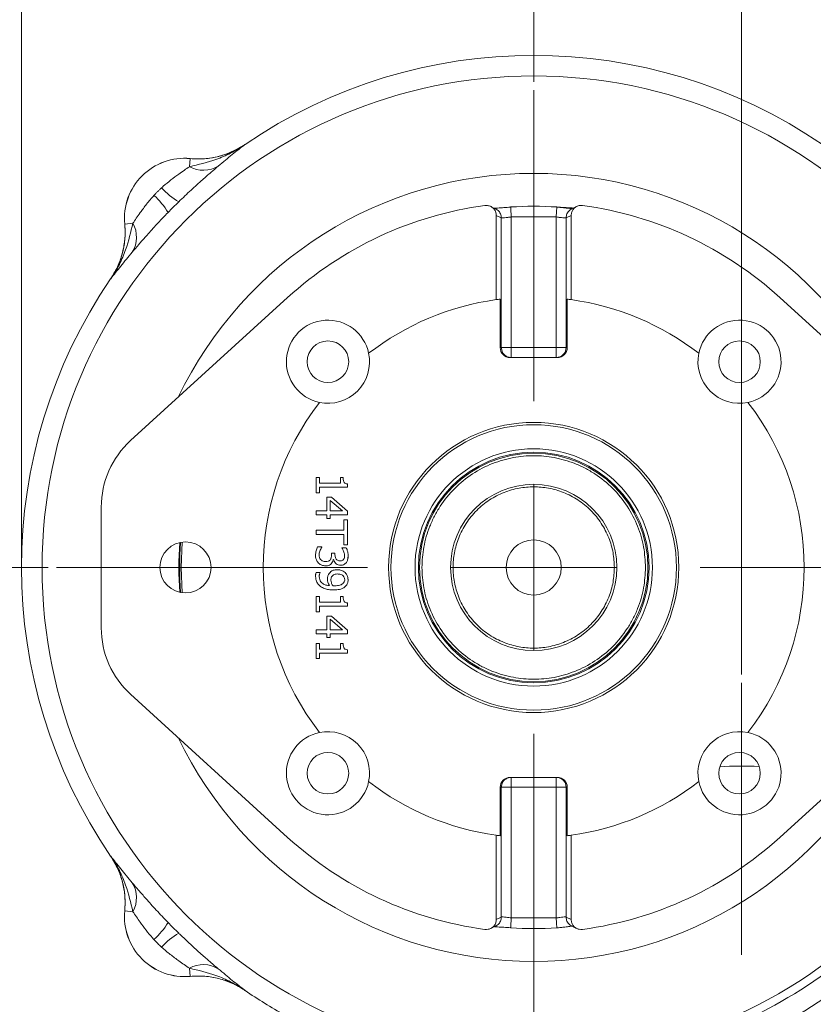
# Model space of a CAD drawing. Header units: inches. Extents: x 0.3 to 33.9, y 0.2 to 21.6.
# Tile 4 of 25: x 4 to 8.8, y 7.8 to 13.7. Entities that reach past the tile are written whole.
import ezdxf

# ---------------------------------------------------------------- set-up
doc = ezdxf.new("R2010")
doc.units = ezdxf.units.IN
doc.header["$MEASUREMENT"] = 0
doc.header["$PDSIZE"] = -1
doc.layers.add('SLD-0', color=7, linetype='Continuous', lineweight=15)
doc.styles.add('SLDTEXTSTYLE0', font='TXT', dxfattribs={"width": 0.75})
doc.dimstyles.new('SLDDIMSTYLE0', dxfattribs={"dimtxt": 0.25, "dimasz": 0.13, "dimexe": 0, "dimexo": 0.0625, "dimgap": 0.0625, "dimtad": 0, "dimtih": 1, "dimtoh": 1, "dimrnd": 1e-09, "dimzin": 12, "dimdsep": 46, "dimtxsty": 'SLDTEXTSTYLE0', "dimsah": 1, "dimcen": 0.09, "dimadec": 0, "dimazin": 3, "dimtfac": 1, "dimtofl": 0, "dimtmove": 0, "dimatfit": 3, "dimfxl": 1, "dimfrac": 2, "dimtolj": 1, "dimtzin": 12, "dimarcsym": 0})
doc.dimstyles.new('SLDDIMSTYLE1', dxfattribs={"dimtxt": 0.25, "dimasz": 0.13, "dimexe": 0, "dimexo": 0.0625, "dimgap": 0.0625, "dimtad": 0, "dimtih": 1, "dimtoh": 1, "dimrnd": 1e-09, "dimzin": 12, "dimdsep": 46, "dimtxsty": 'SLDTEXTSTYLE0', "dimsah": 1, "dimcen": 0.09, "dimadec": 0, "dimazin": 3, "dimtfac": 1, "dimtmove": 0, "dimatfit": 0, "dimfxl": 1, "dimfrac": 2, "dimtolj": 1, "dimtzin": 12, "dimarcsym": 0})

# ---------------------------------------------------------------- blocks, each defined once
blk = doc.blocks.new('_D')
at = {"layer": 'SLD-0'}
for p, q in [((4.017, 10.5016), (4.017, 15.7697)), ((7.097, 13.3717), (7.097, 15.7697)), ((4.017, 15.6447), (4.9383, 15.6447)), ((5.0779, 15.6815), (5.0271, 15.6815)), ((5.0271, 15.6815), (5.0271, 15.2846)), ((6.0361, 15.6815), (6.0869, 15.6815)), ((6.0869, 15.6815), (6.0869, 15.2846)), ((7.097, 15.6447), (6.1757, 15.6447)), ((5.0271, 15.2846), (5.0779, 15.2846)), ((6.0869, 15.2846), (6.0361, 15.2846))]:
    blk.add_line(p, q, dxfattribs=at)
for points in [[(4.017, 15.6447), (4.147, 15.6247), (4.147, 15.6647)], [(7.097, 15.6447), (6.967, 15.6647), (6.967, 15.6247)]]:
    blk.add_solid(points, dxfattribs=at)
at = {"layer": 'SLD-0', "char_height": 0.25, "attachment_point": 1, "style": 'SLDTEXTSTYLE0'}
for s, insert in [('3.08', (5.1322, 16.0545, 0.0039)), ('78.23', (5.1414, 15.6069, 0.0039))]:
    blk.add_mtext(s, dxfattribs=dict(at, insert=insert))
blk = doc.blocks.new('_D_2')
at = {"layer": 'SLD-0'}
for p, q in [((8.347, 9.807), (8.347, 15.7038)), ((11.7038, 8.1972), (11.7038, 15.7038)), ((8.347, 15.5788), (9.4067, 15.5788)), ((9.5463, 15.6156), (9.4956, 15.6156)), ((9.4956, 15.6156), (9.4956, 15.2188)), ((10.5045, 15.6156), (10.5553, 15.6156)), ((10.5553, 15.6156), (10.5553, 15.2188)), ((11.7038, 15.5788), (10.6441, 15.5788)), ((9.4956, 15.2188), (9.5463, 15.2188)), ((10.5553, 15.2188), (10.5045, 15.2188))]:
    blk.add_line(p, q, dxfattribs=at)
for points in [[(8.347, 15.5788), (8.477, 15.5588), (8.477, 15.5988)], [(11.7038, 15.5788), (11.5738, 15.5988), (11.5738, 15.5588)]]:
    blk.add_solid(points, dxfattribs=at)
at = {"layer": 'SLD-0', "char_height": 0.25, "attachment_point": 1, "style": 'SLDTEXTSTYLE0'}
for s, insert in [('3.36', (9.6006, 15.9887, -2.3339)), ('85.26', (9.6098, 15.541, -2.3339))]:
    blk.add_mtext(s, dxfattribs=dict(at, insert=insert))
blk = doc.blocks.new('_D_3')
at = {"layer": 'SLD-0'}
for p, q in [((7.097, 13.3717), (7.097, 15.7038)), ((8.347, 9.807), (8.347, 15.7038)), ((7.097, 15.5788), (6.847, 15.5788)), ((7.2429, 15.6156), (7.1921, 15.6156)), ((7.1921, 15.6156), (7.1921, 15.2188)), ((8.2011, 15.6156), (8.2519, 15.6156)), ((8.2519, 15.6156), (8.2519, 15.2188)), ((8.347, 15.5788), (8.597, 15.5788)), ((7.1921, 15.2188), (7.2429, 15.2188)), ((8.2519, 15.2188), (8.2011, 15.2188))]:
    blk.add_line(p, q, dxfattribs=at)
for points in [[(7.097, 15.5788), (6.967, 15.5988), (6.967, 15.5588)], [(8.347, 15.5788), (8.477, 15.5588), (8.477, 15.5988)]]:
    blk.add_solid(points, dxfattribs=at)
at = {"layer": 'SLD-0', "char_height": 0.25, "attachment_point": 1, "style": 'SLDTEXTSTYLE0'}
for s, insert in [('1.25', (7.2972, 15.9887, -2.3339)), ('31.75', (7.3064, 15.541, -2.3339))]:
    blk.add_mtext(s, dxfattribs=dict(at, insert=insert))
blk = doc.blocks.new('_D_4')
at = {"layer": 'SLD-0'}
for p, q in [((4.1769, 10.4516), (1.9356, 10.4516)), ((2.0606, 10.4516), (2.0606, 9.1976)), ((1.5815, 8.8236), (1.5307, 8.8236)), ((1.5307, 8.8236), (1.5307, 8.4267)), ((2.5397, 8.8236), (2.5905, 8.8236)), ((2.5905, 8.8236), (2.5905, 8.4267)), ((1.5307, 8.4267), (1.5815, 8.4267)), ((2.5905, 8.4267), (2.5397, 8.4267)), ((2.0606, 7.122), (2.0606, 8.3759)), ((5.662, 7.122), (1.9356, 7.122))]:
    blk.add_line(p, q, dxfattribs=at)
for points in [[(2.0606, 10.4516), (2.0406, 10.3216), (2.0806, 10.3216)], [(2.0606, 7.122), (2.0806, 7.252), (2.0406, 7.252)]]:
    blk.add_solid(points, dxfattribs=at)
at = {"layer": 'SLD-0', "char_height": 0.25, "attachment_point": 1, "style": 'SLDTEXTSTYLE0'}
for s, insert in [('3.33', (1.6357, 9.1966, -2.3339)), ('84.57', (1.6449, 8.749, -2.3339))]:
    blk.add_mtext(s, dxfattribs=dict(at, insert=insert))
blk = doc.blocks.new('SW_CENTERMARKSYMBOL_0')
at = {"layer": 'SLD-0', "color": 0}
for p, q in [((0, 1), (0, 2.8701)), ((0, 0), (0, 0.5)), ((-1, 0), (-2.8701, 0)), ((0, 0), (-0.5, 0)), ((0, 0), (0, -0.5)), ((0, 0), (0.5, 0)), ((1, 0), (2.8701, 0)), ((0, -1), (0, -2.8701))]:
    blk.add_line(p, q, dxfattribs=at)
blk = doc.blocks.new('SW_CENTERMARKSYMBOL_1')
at = {"layer": 'SLD-0', "color": 0}
for p, q in [((0, 1), (0, 2.635)), ((0, 0), (0, 0.5)), ((-1, 0), (-2.635, 0)), ((0, 0), (-0.5, 0)), ((0, 0), (0, -0.5)), ((0, 0), (0.5, 0)), ((1, 0), (2.635, 0)), ((0, -1), (0, -2.635))]:
    blk.add_line(p, q, dxfattribs=at)

msp = doc.modelspace()

# ---------------------------------------------------------------- linework, layer by layer
at = {"color": 7, "linetype": 'Continuous', "lineweight": 15}
for p, q in [((5.3609, 12.9956), (5.3521, 12.99)), ((5.3609, 12.9956), (5.361, 12.9953)), ((5.0268, 12.862), (5.0315, 12.9107)), ((5.0315, 12.9107), (5.0315, 12.911)), ((6.9582, 12.6194), (6.9582, 12.6188)), ((6.872, 12.5687), (6.9022, 12.5544)), ((6.872, 12.0622), (6.872, 12.5687)), ((6.9022, 11.7739), (6.9022, 12.5544)), ((6.962, 12.5596), (6.962, 11.7739)), ((6.962, 12.5596), (7.232, 12.5596)), ((7.232, 12.5596), (7.232, 11.7739)), ((7.2918, 12.5544), (7.322, 12.5687)), ((7.2918, 12.5544), (7.2918, 11.7739)), ((7.322, 12.5687), (7.322, 12.0622)), ((4.6377, 12.5171), (4.638, 12.5171)), ((4.6866, 12.5218), (4.638, 12.5171)), ((4.5533, 12.1877), (4.553, 12.1878)), ((5.6173, 12.0749), (4.673, 11.2142)), ((6.8952, 12.0653), (6.8952, 11.7739)), ((7.2988, 11.7739), (7.2988, 12.0653)), ((9.521, 11.2142), (8.5768, 12.0749)), ((6.8952, 11.7739), (6.9022, 11.7739)), ((6.962, 11.7739), (7.232, 11.7739)), ((7.2918, 11.7739), (7.2988, 11.7739)), ((7.2386, 11.7139), (6.9554, 11.7139)), ((5.789, 10.9006), (5.789, 10.9924)), ((5.789, 10.9924), (5.8082, 10.9924)), ((5.8082, 10.9924), (5.8082, 10.9582)), ((5.8082, 10.9582), (5.9342, 10.9582)), ((5.9342, 10.9924), (5.9514, 10.9924)), ((5.9342, 10.9582), (5.9342, 10.9924)), ((5.8082, 10.9006), (5.789, 10.9006)), ((5.8082, 10.934), (5.8082, 10.9006)), ((5.9776, 10.934), (5.8082, 10.934)), ((5.9776, 10.9535), (5.9776, 10.934)), ((5.8536, 10.8747), (5.8801, 10.8747)), ((5.8536, 10.7917), (5.8536, 10.8747)), ((5.8739, 10.8549), (5.9473, 10.7917)), ((5.8739, 10.7917), (5.8739, 10.8549)), ((5.8801, 10.8747), (5.977, 10.7906)), ((4.4967, 10.8148), (4.4967, 10.0884)), ((5.789, 10.7917), (5.8536, 10.7917)), ((5.789, 10.7675), (5.789, 10.7917)), ((5.9473, 10.7917), (5.8739, 10.7917)), ((5.977, 10.7906), (5.977, 10.7675)), ((5.8536, 10.7675), (5.789, 10.7675)), ((5.8536, 10.7451), (5.8536, 10.7675)), ((5.8739, 10.7451), (5.8536, 10.7451)), ((5.8739, 10.7675), (5.8739, 10.7451)), ((5.977, 10.7675), (5.8739, 10.7675)), ((5.9548, 10.6758), (5.9548, 10.7389)), ((5.9548, 10.7389), (5.977, 10.7389)), ((5.977, 10.7389), (5.977, 10.5877)), ((5.789, 10.6758), (5.9548, 10.6758)), ((5.789, 10.6508), (5.789, 10.6758)), ((4.9834, 10.6038), (4.9779, 10.4516)), ((5.9548, 10.6508), (5.789, 10.6508)), ((5.9548, 10.5877), (5.9548, 10.6508)), ((5.7967, 10.5755), (5.8233, 10.5755)), ((5.8233, 10.5755), (5.8233, 10.5737)), ((5.9428, 10.5688), (5.9428, 10.5704)), ((5.9428, 10.5704), (5.9694, 10.5704)), ((5.977, 10.5877), (5.9548, 10.5877)), ((5.8806, 10.5371), (5.9015, 10.5371)), ((5.8806, 10.5265), (5.8806, 10.5371)), ((5.8936, 10.4997), (5.8917, 10.4997)), ((5.9015, 10.5371), (5.9015, 10.5288)), ((4.9779, 10.4516), (4.9834, 10.2994)), ((5.788, 10.4218), (5.8122, 10.4218)), ((5.8122, 10.4218), (5.8122, 10.4206)), ((5.789, 10.1854), (5.789, 10.2771)), ((5.789, 10.2771), (5.8082, 10.2771)), ((5.8082, 10.2771), (5.8082, 10.243)), ((5.9342, 10.2771), (5.9514, 10.2771)), ((5.9342, 10.243), (5.9342, 10.2771)), ((5.8082, 10.243), (5.9342, 10.243)), ((5.9776, 10.2187), (5.8082, 10.2187)), ((5.8082, 10.2187), (5.8082, 10.1854)), ((5.9776, 10.2382), (5.9776, 10.2187)), ((5.8082, 10.1854), (5.789, 10.1854)), ((5.8536, 10.1595), (5.8801, 10.1595)), ((5.8536, 10.0764), (5.8536, 10.1595)), ((5.8739, 10.0764), (5.8739, 10.1397)), ((5.8739, 10.1397), (5.9473, 10.0764)), ((5.8801, 10.1595), (5.977, 10.0754)), ((5.789, 10.0522), (5.789, 10.0764)), ((5.789, 10.0764), (5.8536, 10.0764)), ((5.9473, 10.0764), (5.8739, 10.0764)), ((5.977, 10.0754), (5.977, 10.0522)), ((5.8536, 10.0522), (5.789, 10.0522)), ((5.8536, 10.0298), (5.8536, 10.0522)), ((5.8739, 10.0298), (5.8536, 10.0298)), ((5.977, 10.0522), (5.8739, 10.0522)), ((5.8739, 10.0522), (5.8739, 10.0298)), ((5.789, 9.9949), (5.8082, 9.9949)), ((5.789, 9.9032), (5.789, 9.9949)), ((5.8082, 9.9949), (5.8082, 9.9608)), ((5.8082, 9.9608), (5.9342, 9.9608)), ((5.9342, 9.9949), (5.9514, 9.9949)), ((5.9342, 9.9608), (5.9342, 9.9949)), ((5.9776, 9.9561), (5.9776, 9.9366)), ((5.8082, 9.9032), (5.789, 9.9032)), ((5.8082, 9.9366), (5.8082, 9.9032)), ((5.9776, 9.9366), (5.8082, 9.9366)), ((5.6173, 8.8283), (4.673, 9.689)), ((8.5768, 8.8283), (9.521, 9.689)), ((6.9554, 9.1893), (7.2386, 9.1893)), ((6.8952, 9.1293), (6.8952, 8.8379)), ((6.9022, 9.1293), (6.8952, 9.1293)), ((6.9022, 8.3488), (6.9022, 9.1293)), ((7.232, 9.1293), (6.962, 9.1293)), ((6.962, 8.3435), (6.962, 9.1293)), ((7.232, 8.3435), (7.232, 9.1293)), ((7.2918, 8.3488), (7.2918, 9.1293)), ((7.2988, 9.1293), (7.2918, 9.1293)), ((7.2988, 8.8379), (7.2988, 9.1293)), ((6.872, 8.3345), (6.872, 8.841)), ((7.322, 8.841), (7.322, 8.3345)), ((4.553, 8.7154), (4.5533, 8.7155)), ((4.553, 8.7154), (4.5587, 8.7067)), ((4.638, 8.3861), (4.6377, 8.3861)), ((4.6866, 8.3814), (4.638, 8.3861)), ((6.9022, 8.3488), (6.872, 8.3345)), ((7.232, 8.3435), (6.962, 8.3435)), ((7.322, 8.3345), (7.2918, 8.3488)), ((6.9582, 8.2838), (6.9582, 8.2843)), ((7.2359, 8.2838), (7.2358, 8.2843)), ((5.0268, 8.0412), (5.0315, 7.9925)), ((5.0315, 7.9922), (5.0315, 7.9925)), ((5.3609, 7.9076), (5.3482, 7.9154)), ((5.361, 7.9079), (5.3609, 7.9076))]:
    msp.add_line(p, q, dxfattribs=at)
at = {"color": 8, "linetype": 'Continuous', "lineweight": 15}
for p, q in [((6.9067, 11.7516), (6.9022, 11.7739)), ((7.2918, 11.7739), (7.2874, 11.7516)), ((5.9805, 10.5263), (5.9791, 10.5027)), ((5.98, 10.3847), (5.9806, 10.3756)), ((6.9022, 9.1293), (6.9067, 9.1516)), ((7.2918, 9.1293), (7.2874, 9.1516))]:
    msp.add_line(p, q, dxfattribs=at)
at = {"color": 7, "linetype": 'Continuous', "lineweight": 15}
for centre, radius in [((7.097, 10.4516), 2.9561), ((5.8596, 11.689), 0.125), ((8.3345, 11.689), 0.125), ((7.097, 10.4516), 0.8727), ((7.097, 10.4516), 0.8583), ((7.097, 10.4516), 0.7138), ((7.097, 10.4516), 0.6938), ((7.097, 10.4516), 0.687), ((7.097, 10.4516), 0.5), ((5.003, 10.4516), 0.1535), ((7.097, 10.4516), 0.166), ((5.8596, 9.2142), 0.125), ((8.3345, 9.2142), 0.125)]:
    msp.add_circle(centre, radius, dxfattribs=at)
for centre, radius, start, end in [((7.097, 10.4516), 3.08, 55.68866, 124.31134), ((4.997, 12.5516), 0.361, 84.52223, 185.47777), ((4.997, 12.5516), 0.3607, 84.51489, 185.48511), ((5.1106, 13.0124), 0.1722, 240.90304, 301.45399), ((5.181, 13.0222), 0.4311, 221.74768, 239.50064), ((4.5264, 12.3677), 0.4311, 30.49936, 48.25232), ((7.097, 10.4516), 2.1966, 97.67887, 132.35106), ((7.097, 10.4516), 2.1724, 86.33596, 93.66498), ((7.097, 10.4516), 2.1966, 47.64894, 82.32113), ((4.5362, 12.4381), 0.1722, 328.54601, 29.09696), ((7.097, 10.4516), 3.08, 145.68866, 214.31134), ((7.097, 10.4516), 1.6263, 97.95251, 127.61727), ((7.097, 10.4516), 1.6263, 97.12855, 97.95251), ((7.097, 10.4516), 1.6263, 82.04749, 82.87145), ((7.097, 10.4516), 1.6263, 52.38273, 82.04749), ((5.8596, 11.689), 0.25, 11.70658, 258.29342), ((8.3345, 11.689), 0.25, 281.70658, 168.29342), ((5.8596, 11.689), 0.25, 258.29342, 11.70658), ((8.3345, 11.689), 0.25, 168.29342, 281.70658), ((7.097, 10.4516), 1.6263, 142.38273, 217.61727), ((7.097, 10.4516), 1.6263, 322.38273, 37.61727), ((5.037, 10.8148), 0.5404, 132.35106, 180), ((5.037, 10.0884), 0.5404, 180, 227.64894), ((5.8596, 9.2142), 0.25, 101.70658, 348.29342), ((5.8596, 9.2142), 0.25, 348.29342, 101.70658), ((8.3345, 9.2142), 0.25, 78.29342, 191.70658), ((8.3345, 9.2142), 0.25, 191.70658, 78.29342), ((8.347, 7.122), 2.135, 87.15977, 93.52833), ((7.097, 10.4516), 1.6263, 232.38273, 262.04749), ((7.097, 10.4516), 1.6263, 277.95251, 307.61727), ((7.097, 10.4516), 2.1966, 227.64894, 262.32113), ((7.097, 10.4516), 1.6263, 262.04749, 262.87145), ((7.097, 10.4516), 1.6263, 277.12855, 277.95251), ((7.097, 10.4516), 2.1966, 277.67887, 312.35106), ((4.5362, 8.4651), 0.1722, 330.90304, 31.45399), ((4.997, 8.3516), 0.361, 174.52223, 275.47777), ((4.997, 8.3516), 0.3607, 174.51489, 275.48511), ((4.5264, 8.5355), 0.4311, 311.74768, 329.50064), ((5.181, 7.881), 0.4311, 120.49936, 138.25232), ((7.097, 10.4516), 2.1724, 266.33568, 273.66464), ((5.1106, 7.8908), 0.1722, 58.54601, 119.09696), ((7.097, 10.4516), 3.0051, 280.42964, 308.47505), ((7.097, 10.4516), 3.125, 280.42964, 308.47505), ((7.097, 10.4516), 3.08, 235.68866, 240.92686)]:
    msp.add_arc(centre, radius, start, end, dxfattribs=at)
at = {"color": 8, "linetype": 'Continuous', "lineweight": 15}
for radius, start, end in [(2.3701, 25.58631, 154.41369), (2.1338, 175.98106, 184.01894), (2.129, 175.94382, 184.05618), (2.3701, 205.58631, 334.41369)]:
    msp.add_arc((7.097, 10.4516), radius, start, end, dxfattribs=at)
at = {"color": 7, "linetype": 'Continuous', "lineweight": 15}
for centre, start_param, end_param in [((6.9554, 11.7739), 3.141593, 4.712389), ((7.2386, 11.7739), 4.712389, 6.283185), ((6.9554, 9.1293), 1.570796, 3.141593), ((7.2386, 9.1293), 0, 1.570796)]:
    msp.add_ellipse(centre, major_axis=(0.0602, 0), ratio=0.996195, start_param=start_param, end_param=end_param, dxfattribs=at)
for points, knots in [([(5.0268, 12.862), (5.0804, 12.8747), (5.1648, 12.8946), (5.2763, 12.9421), (5.333, 12.9758), (5.3607, 12.9952), (5.361, 12.9953)], [0, 0, 0, 0, 0.458943, 0.721865, 0.99767, 1, 1, 1, 1]), ([(5.0315, 12.9107), (5.06, 12.9093), (5.1179, 12.9066), (5.2034, 12.9217), (5.2864, 12.9498), (5.3359, 12.98), (5.361, 12.9953)], [0, 0, 0, 0, 0.246206, 0.499999, 0.746205, 1, 1, 1, 1]), ([(5.333, 12.9786), (5.3108, 12.9665), (5.2635, 12.9407), (5.1873, 12.9186), (5.1083, 12.907), (5.0573, 12.9096), (5.0315, 12.911)], [0, 0, 0, 0, 0.241066, 0.513053, 0.753661, 1, 1, 1, 1]), ([(5.361, 12.9953), (5.3608, 12.9952), (5.3483, 12.9856), (5.3232, 12.9661), (5.2728, 12.926), (5.2292, 12.8896), (5.2004, 12.8656)], [0, 0, 0, 0, 0.002547, 0.254971, 0.506602, 1, 1, 1, 1]), ([(4.8593, 12.7351), (4.8627, 12.7382), (4.881, 12.7548), (4.9159, 12.7832), (4.9591, 12.815), (4.9971, 12.8416), (5.0168, 12.8551), (5.0268, 12.862)], [0, 0, 0, 0, 0.06151, 0.327969, 0.600279, 0.797253, 1, 1, 1, 1]), ([(5.2004, 12.8656), (5.1862, 12.8535), (5.1573, 12.829), (5.1016, 12.7805), (5.0356, 12.7212), (4.9869, 12.6745), (4.9622, 12.6507)], [0, 0, 0, 0, 0.21336, 0.43352, 0.711269, 1, 1, 1, 1]), ([(4.8135, 12.6893), (4.8172, 12.6933), (4.8245, 12.7012), (4.8359, 12.7128), (4.8474, 12.7241), (4.8553, 12.7315), (4.8593, 12.7351)], [0, 0, 0, 0, 0.249854, 0.5, 0.749854, 1, 1, 1, 1]), ([(4.6866, 12.5218), (4.6933, 12.5315), (4.7068, 12.5512), (4.7285, 12.5821), (4.7494, 12.6111), (4.7694, 12.6373), (4.7906, 12.6637), (4.8058, 12.6807), (4.8135, 12.6893)], [0, 0, 0, 0, 0.1965531, 0.3995773, 0.546778, 0.6953207, 0.8472047, 1, 1, 1, 1]), ([(6.872, 12.5687), (6.8713, 12.5755), (6.8699, 12.589), (6.8595, 12.6072), (6.8441, 12.6208), (6.8246, 12.629), (6.8107, 12.6286), (6.8035, 12.6285)], [0, 0, 0, 0, 0.197771, 0.395193, 0.598315, 0.790277, 1, 1, 1, 1]), ([(6.8674, 12.6089), (6.8628, 12.611), (6.8524, 12.616), (6.842, 12.6209), (6.8361, 12.6237)], [0, 0, 0, 0, 0.434186, 1, 1, 1, 1]), ([(6.9582, 12.6187), (6.9438, 12.6177), (6.9182, 12.616), (6.8901, 12.6142), (6.8726, 12.613), (6.8659, 12.6125), (6.8624, 12.612), (6.8626, 12.6117), (6.8626, 12.6116)], [0, 0, 0, 0, 0.3183846, 0.5682945, 0.7511203, 0.8754843, 0.9717032, 1, 1, 1, 1]), ([(7.3261, 12.6089), (7.3251, 12.6091), (7.3234, 12.6095), (7.305, 12.6118), (7.2815, 12.6146), (7.2563, 12.6172), (7.242, 12.6183), (7.2358, 12.6187)], [0, 0, 0, 0, 0.222644, 0.427401, 0.702294, 0.871771, 1, 1, 1, 1]), ([(7.2359, 12.6194), (7.251, 12.6185), (7.2811, 12.6165), (7.3172, 12.6141), (7.331, 12.6136), (7.3363, 12.6135)], [0, 0, 0, 0, 0.383486, 0.764319, 1, 1, 1, 1]), ([(7.3905, 12.6285), (7.3837, 12.6287), (7.37, 12.6291), (7.3504, 12.6211), (7.3349, 12.6076), (7.3243, 12.5894), (7.3228, 12.5758), (7.322, 12.5687)], [0, 0, 0, 0, 0.199414, 0.398488, 0.602512, 0.794514, 1, 1, 1, 1]), ([(7.3579, 12.6237), (7.3528, 12.6213), (7.3451, 12.6177), (7.3347, 12.6127), (7.3294, 12.6102), (7.3267, 12.6089)], [0, 0, 0, 0, 0.496782, 0.739131, 1, 1, 1, 1]), ([(4.8979, 12.5865), (4.8934, 12.5818), (4.8679, 12.5556), (4.822, 12.5068), (4.7674, 12.4462), (4.7201, 12.3918), (4.6955, 12.3629), (4.6831, 12.3482)], [0, 0, 0, 0, 0.054789, 0.306864, 0.566571, 0.779999, 1, 1, 1, 1]), ([(6.9022, 12.5544), (6.9036, 12.554), (6.9064, 12.5531), (6.9205, 12.5543), (6.9398, 12.5568), (6.9546, 12.5587), (6.962, 12.5596)], [0, 0, 0, 0, 0.240127, 0.498952, 0.749568, 1, 1, 1, 1]), ([(7.232, 12.5596), (7.2367, 12.559), (7.2442, 12.5581), (7.2583, 12.5562), (7.2736, 12.5543), (7.2876, 12.5531), (7.2905, 12.554), (7.2918, 12.5544)], [0, 0, 0, 0, 0.159313, 0.251606, 0.501689, 0.760144, 1, 1, 1, 1]), ([(4.6377, 12.5171), (4.6383, 12.5087), (4.6412, 12.4727), (4.6385, 12.4078), (4.6216, 12.3279), (4.5934, 12.2532), (4.5666, 12.2097), (4.553, 12.1878)], [0, 0, 0, 0, 0.073245, 0.312639, 0.558976, 0.776893, 1, 1, 1, 1]), ([(4.5533, 12.1877), (4.5535, 12.1879), (4.5729, 12.2156), (4.6065, 12.2723), (4.654, 12.3838), (4.674, 12.4682), (4.6866, 12.5218)], [0, 0, 0, 0, 0.00233, 0.278135, 0.541057, 1, 1, 1, 1]), ([(4.5533, 12.1877), (4.5551, 12.1904), (4.5724, 12.2161), (4.6008, 12.2687), (4.6277, 12.3484), (4.6419, 12.4324), (4.6393, 12.4886), (4.638, 12.5171)], [0, 0, 0, 0, 0.028662, 0.26802, 0.51433, 0.753688, 1, 1, 1, 1]), ([(4.6831, 12.3482), (4.659, 12.3194), (4.6227, 12.2758), (4.5825, 12.2254), (4.563, 12.2003), (4.5534, 12.1878), (4.5533, 12.1877)], [0, 0, 0, 0, 0.493398, 0.745029, 0.997453, 1, 1, 1, 1]), ([(6.962, 11.7139), (6.9541, 11.7148), (6.9384, 11.7166), (6.9193, 11.7307), (6.9082, 11.7435), (6.9067, 11.7514), (6.9067, 11.7516)], [0, 0, 0, 0, 0.3303775, 0.660755, 0.9911325, 1, 1, 1, 1]), ([(7.2874, 11.7516), (7.2874, 11.7514), (7.2858, 11.7435), (7.2748, 11.7307), (7.2557, 11.7166), (7.2399, 11.7148), (7.232, 11.7139)], [0, 0, 0, 0, 0.0088646, 0.3392431, 0.6696215, 1, 1, 1, 1]), ([(7.769, 10.4516), (7.7668, 10.4926), (7.7624, 10.577), (7.725, 10.7023), (7.663, 10.8227), (7.5756, 10.9302), (7.4857, 11.0031), (7.4067, 11.0493), (7.3259, 11.0861), (7.2224, 11.1159), (7.097, 11.1274), (6.9716, 11.1159), (6.8464, 11.0798), (6.7259, 11.0174), (6.6185, 10.9302), (6.5455, 10.8403), (6.4993, 10.7612), (6.4625, 10.6805), (6.4328, 10.577), (6.4213, 10.4516), (6.4328, 10.3262), (6.4688, 10.2009), (6.5312, 10.0805), (6.6184, 9.973), (6.7083, 9.9), (6.7874, 9.8539), (6.8681, 9.8171), (6.9716, 9.7873), (7.097, 9.7758), (7.2224, 9.7873), (7.3477, 9.8233), (7.4681, 9.8857), (7.5756, 9.973), (7.6486, 10.0629), (7.6948, 10.1419), (7.7314, 10.2227), (7.7624, 10.3262), (7.7669, 10.4106), (7.769, 10.4516)], [0, 0, 0, 0, 0.029124, 0.059993, 0.092145, 0.124979, 0.157814, 0.173908, 0.190007, 0.220876, 0.25, 0.279124, 0.309993, 0.342145, 0.374979, 0.407814, 0.423908, 0.440007, 0.470876, 0.5, 0.529124, 0.559993, 0.592145, 0.624979, 0.657814, 0.673908, 0.690007, 0.720876, 0.75, 0.779124, 0.809993, 0.842145, 0.874979, 0.907814, 0.923908, 0.940007, 0.970876, 1, 1, 1, 1]), ([(5.9514, 10.9924), (5.9516, 10.986), (5.9519, 10.9769), (5.9554, 10.9661), (5.9593, 10.9601), (5.9658, 10.9558), (5.9722, 10.9541), (5.9765, 10.9536), (5.9776, 10.9535)], [0, 0, 0, 0, 0.355688, 0.509885, 0.631839, 0.754105, 0.936228, 1, 1, 1, 1]), ([(7.582, 10.4516), (7.5805, 10.4812), (7.5772, 10.5421), (7.5502, 10.6325), (7.5055, 10.7194), (7.4424, 10.797), (7.3649, 10.86), (7.2779, 10.905), (7.1875, 10.931), (7.097, 10.9393), (7.0065, 10.931), (6.9161, 10.905), (6.8292, 10.86), (6.7516, 10.797), (6.6886, 10.7194), (6.6436, 10.6325), (6.6176, 10.5421), (6.6093, 10.4516), (6.6176, 10.3611), (6.6436, 10.2707), (6.6886, 10.1838), (6.7516, 10.1062), (6.8292, 10.0432), (6.9161, 9.9982), (7.0065, 9.9722), (7.097, 9.9639), (7.1875, 9.9722), (7.2779, 9.9982), (7.3649, 10.0432), (7.4424, 10.1062), (7.5055, 10.1838), (7.5502, 10.2707), (7.5772, 10.3611), (7.5805, 10.422), (7.582, 10.4516)], [0, 0, 0, 0, 0.029129, 0.060003, 0.09216, 0.125, 0.15784, 0.189997, 0.220871, 0.25, 0.279129, 0.310003, 0.34216, 0.375, 0.40784, 0.439997, 0.470871, 0.5, 0.529129, 0.560003, 0.59216, 0.625, 0.65784, 0.689997, 0.720871, 0.75, 0.779129, 0.810003, 0.84216, 0.875, 0.90784, 0.939997, 0.970871, 1, 1, 1, 1]), ([(5.7851, 10.5242), (5.7853, 10.529), (5.7856, 10.5385), (5.7889, 10.5559), (5.7937, 10.568), (5.7967, 10.5755)], [0, 0, 0, 0, 0.2700324, 0.5400594, 1, 1, 1, 1]), ([(5.8233, 10.5737), (5.821, 10.5699), (5.8139, 10.5585), (5.8077, 10.542), (5.8071, 10.5294), (5.8069, 10.5257)], [0, 0, 0, 0, 0.2613292, 0.7856552, 1, 1, 1, 1]), ([(5.9533, 10.5502), (5.9524, 10.5523), (5.9505, 10.5565), (5.9469, 10.5627), (5.9441, 10.5668), (5.9428, 10.5688)], [0, 0, 0, 0, 0.309708, 0.654018, 1, 1, 1, 1]), ([(5.9592, 10.5233), (5.9591, 10.5256), (5.959, 10.5303), (5.9571, 10.5394), (5.9548, 10.546), (5.9533, 10.5502)], [0, 0, 0, 0, 0.254267, 0.508512, 1, 1, 1, 1]), ([(5.9694, 10.5704), (5.9711, 10.5666), (5.9754, 10.557), (5.9797, 10.5405), (5.9806, 10.5277), (5.981, 10.5213)], [0, 0, 0, 0, 0.245615, 0.618336, 1, 1, 1, 1]), ([(5.8024, 10.4779), (5.7995, 10.4811), (5.7923, 10.4892), (5.7861, 10.5055), (5.7854, 10.5181), (5.7851, 10.5242)], [0, 0, 0, 0, 0.25764, 0.637188, 1, 1, 1, 1]), ([(5.8069, 10.5257), (5.807, 10.5229), (5.8073, 10.5173), (5.8095, 10.5085), (5.813, 10.5016), (5.8164, 10.4982), (5.8174, 10.4972)], [0, 0, 0, 0, 0.274313, 0.538324, 0.862781, 1, 1, 1, 1]), ([(5.8174, 10.4972), (5.8197, 10.4954), (5.8252, 10.491), (5.8354, 10.4872), (5.843, 10.487), (5.8466, 10.4869)], [0, 0, 0, 0, 0.280212, 0.662495, 1, 1, 1, 1]), ([(5.8466, 10.4869), (5.8513, 10.4871), (5.8584, 10.4874), (5.867, 10.4914), (5.8714, 10.4949), (5.8734, 10.4974), (5.8739, 10.4981)], [0, 0, 0, 0, 0.456224, 0.684046, 0.912356, 1, 1, 1, 1]), ([(5.8739, 10.4981), (5.8751, 10.5002), (5.8777, 10.5045), (5.8801, 10.5141), (5.8804, 10.5216), (5.8806, 10.5265)], [0, 0, 0, 0, 0.241835, 0.50492, 1, 1, 1, 1]), ([(5.8917, 10.4997), (5.8911, 10.4971), (5.8898, 10.4919), (5.8865, 10.483), (5.8822, 10.4776), (5.8795, 10.4744)], [0, 0, 0, 0, 0.281428, 0.562678, 1, 1, 1, 1]), ([(5.9356, 10.4649), (5.931, 10.4653), (5.9217, 10.4661), (5.9096, 10.4733), (5.8998, 10.4834), (5.8951, 10.493), (5.8938, 10.4987), (5.8936, 10.4997)], [0, 0, 0, 0, 0.234209, 0.468982, 0.700934, 0.948021, 1, 1, 1, 1]), ([(5.9015, 10.5288), (5.902, 10.5223), (5.9027, 10.5122), (5.9092, 10.5008), (5.9161, 10.4944), (5.9243, 10.491), (5.9301, 10.4907), (5.933, 10.4905)], [0, 0, 0, 0, 0.344671, 0.533018, 0.68831, 0.8437, 1, 1, 1, 1]), ([(5.933, 10.4905), (5.936, 10.4907), (5.9421, 10.4912), (5.9492, 10.4952), (5.9523, 10.499), (5.9534, 10.5004)], [0, 0, 0, 0, 0.382595, 0.76915, 1, 1, 1, 1]), ([(5.9703, 10.4817), (5.9683, 10.4792), (5.9635, 10.4734), (5.9532, 10.4673), (5.9431, 10.4651), (5.9372, 10.465), (5.9356, 10.4649)], [0, 0, 0, 0, 0.238563, 0.559501, 0.87652, 1, 1, 1, 1]), ([(5.9534, 10.5004), (5.9545, 10.5023), (5.9576, 10.5076), (5.959, 10.5157), (5.9592, 10.5214), (5.9592, 10.5233)], [0, 0, 0, 0, 0.276035, 0.768909, 1, 1, 1, 1]), ([(5.981, 10.5213), (5.9809, 10.517), (5.9806, 10.5091), (5.9781, 10.4953), (5.9733, 10.4869), (5.9703, 10.4817)], [0, 0, 0, 0, 0.308036, 0.572428, 1, 1, 1, 1]), ([(5.8448, 10.4613), (5.8406, 10.4615), (5.8298, 10.4621), (5.8148, 10.4676), (5.8061, 10.4749), (5.8024, 10.4779)], [0, 0, 0, 0, 0.273022, 0.696623, 1, 1, 1, 1]), ([(5.8795, 10.4744), (5.8761, 10.4714), (5.8692, 10.4656), (5.8568, 10.4617), (5.8486, 10.4614), (5.8448, 10.4613)], [0, 0, 0, 0, 0.353038, 0.703907, 1, 1, 1, 1]), ([(5.868, 10.4177), (5.8707, 10.4208), (5.8772, 10.428), (5.8936, 10.4367), (5.9077, 10.4376), (5.9159, 10.4381)], [0, 0, 0, 0, 0.227096, 0.541975, 1, 1, 1, 1]), ([(5.9159, 10.4381), (5.9208, 10.4379), (5.9332, 10.4373), (5.9498, 10.4313), (5.9594, 10.4235), (5.9632, 10.4204)], [0, 0, 0, 0, 0.282095, 0.720334, 1, 1, 1, 1]), ([(5.7854, 10.4005), (5.7854, 10.4024), (5.7855, 10.4062), (5.786, 10.4134), (5.7872, 10.4185), (5.788, 10.4218)], [0, 0, 0, 0, 0.266416, 0.532797, 1, 1, 1, 1]), ([(5.8154, 10.337), (5.811, 10.3406), (5.8006, 10.3493), (5.7894, 10.368), (5.7857, 10.3866), (5.7855, 10.3973), (5.7854, 10.4005)], [0, 0, 0, 0, 0.232395, 0.558034, 0.870028, 1, 1, 1, 1]), ([(5.8122, 10.4206), (5.811, 10.4175), (5.8089, 10.4122), (5.8074, 10.4043), (5.8073, 10.3995), (5.8072, 10.3971)], [0, 0, 0, 0, 0.411808, 0.703778, 1, 1, 1, 1]), ([(5.8072, 10.3971), (5.8076, 10.3907), (5.8085, 10.3793), (5.8165, 10.3644), (5.8294, 10.3527), (5.8479, 10.3447), (5.8624, 10.3431), (5.8699, 10.3423)], [0, 0, 0, 0, 0.204089, 0.36703, 0.529843, 0.757077, 1, 1, 1, 1]), ([(5.8568, 10.3814), (5.857, 10.3851), (5.8572, 10.3918), (5.8595, 10.4035), (5.8637, 10.4119), (5.8673, 10.4168), (5.868, 10.4177)], [0, 0, 0, 0, 0.281403, 0.524962, 0.916652, 1, 1, 1, 1]), ([(5.8699, 10.3423), (5.8678, 10.3457), (5.8637, 10.3521), (5.8581, 10.3651), (5.8573, 10.375), (5.8568, 10.3814)], [0, 0, 0, 0, 0.291, 0.543966, 1, 1, 1, 1]), ([(5.8777, 10.3758), (5.8778, 10.3792), (5.8781, 10.3862), (5.8804, 10.3945), (5.8834, 10.3985), (5.8843, 10.3997)], [0, 0, 0, 0, 0.409687, 0.823202, 1, 1, 1, 1]), ([(5.8881, 10.3421), (5.8864, 10.3449), (5.8831, 10.3505), (5.8791, 10.3618), (5.8782, 10.3704), (5.8777, 10.3758)], [0, 0, 0, 0, 0.273825, 0.547229, 1, 1, 1, 1]), ([(5.8843, 10.3997), (5.8868, 10.4024), (5.892, 10.4076), (5.9037, 10.412), (5.9122, 10.4123), (5.917, 10.4125)], [0, 0, 0, 0, 0.3012641, 0.6030272, 1, 1, 1, 1]), ([(5.917, 10.4125), (5.9237, 10.4122), (5.9343, 10.4116), (5.9477, 10.4053), (5.9558, 10.397), (5.9598, 10.3874), (5.9601, 10.3812), (5.9603, 10.3785)], [0, 0, 0, 0, 0.3205656, 0.5100404, 0.7007921, 0.8695738, 1, 1, 1, 1]), ([(5.9496, 10.3549), (5.9526, 10.358), (5.9581, 10.3638), (5.9601, 10.3728), (5.9603, 10.3775), (5.9603, 10.3785)], [0, 0, 0, 0, 0.472548, 0.884085, 1, 1, 1, 1]), ([(5.9632, 10.4204), (5.966, 10.4174), (5.9732, 10.4096), (5.9795, 10.3948), (5.9804, 10.3833), (5.9808, 10.3784)], [0, 0, 0, 0, 0.264537, 0.682097, 1, 1, 1, 1]), ([(5.9808, 10.3784), (5.9806, 10.3741), (5.9801, 10.3635), (5.9747, 10.3486), (5.9672, 10.3403), (5.9639, 10.3366)], [0, 0, 0, 0, 0.281216, 0.683465, 1, 1, 1, 1]), ([(5.8943, 10.3162), (5.8841, 10.3167), (5.8654, 10.3176), (5.8382, 10.3237), (5.8231, 10.3325), (5.8154, 10.337)], [0, 0, 0, 0, 0.370716, 0.678134, 1, 1, 1, 1]), ([(5.9, 10.3417), (5.8987, 10.3417), (5.8961, 10.3417), (5.8921, 10.3419), (5.8894, 10.342), (5.8881, 10.3421)], [0, 0, 0, 0, 0.320221, 0.65999, 1, 1, 1, 1]), ([(5.9639, 10.3366), (5.9578, 10.3321), (5.9474, 10.3245), (5.9297, 10.3193), (5.9127, 10.3166), (5.9008, 10.3164), (5.8943, 10.3162)], [0, 0, 0, 0, 0.305399, 0.519088, 0.738492, 1, 1, 1, 1]), ([(5.9, 10.3417), (5.9058, 10.3418), (5.916, 10.342), (5.9322, 10.3449), (5.9434, 10.3494), (5.9489, 10.3543), (5.9496, 10.3549)], [0, 0, 0, 0, 0.331659, 0.582769, 0.943673, 1, 1, 1, 1]), ([(5.9514, 10.2771), (5.9516, 10.2707), (5.9519, 10.2616), (5.9554, 10.2508), (5.9593, 10.2448), (5.9658, 10.2405), (5.9722, 10.2388), (5.9765, 10.2383), (5.9776, 10.2382)], [0, 0, 0, 0, 0.355688, 0.509885, 0.631839, 0.754105, 0.936228, 1, 1, 1, 1]), ([(5.9514, 9.9949), (5.9516, 9.9886), (5.9519, 9.9795), (5.9554, 9.9687), (5.9593, 9.9627), (5.9658, 9.9583), (5.9722, 9.9566), (5.9765, 9.9562), (5.9776, 9.9561)], [0, 0, 0, 0, 0.355688, 0.509885, 0.631839, 0.754105, 0.936228, 1, 1, 1, 1]), ([(6.9067, 9.1516), (6.9067, 9.1518), (6.9082, 9.1597), (6.9193, 9.1725), (6.9384, 9.1866), (6.9541, 9.1884), (6.962, 9.1893)], [0, 0, 0, 0, 0.0088513, 0.3392342, 0.6696171, 1, 1, 1, 1]), ([(7.2874, 9.1516), (7.2874, 9.1518), (7.2858, 9.1597), (7.2748, 9.1725), (7.2557, 9.1866), (7.2399, 9.1884), (7.232, 9.1893)], [0, 0, 0, 0, 0.008867, 0.339245, 0.669622, 1, 1, 1, 1]), ([(4.5533, 8.7155), (4.5534, 8.7154), (4.563, 8.7028), (4.5825, 8.6778), (4.6227, 8.6273), (4.659, 8.5838), (4.6831, 8.555)], [0, 0, 0, 0, 0.002547, 0.254971, 0.506602, 1, 1, 1, 1]), ([(4.6866, 8.3814), (4.674, 8.435), (4.654, 8.5193), (4.6065, 8.6309), (4.5729, 8.6876), (4.5535, 8.7153), (4.5533, 8.7155)], [0, 0, 0, 0, 0.458943, 0.721865, 0.99767, 1, 1, 1, 1]), ([(4.638, 8.3861), (4.6393, 8.4143), (4.642, 8.4716), (4.6272, 8.5568), (4.5993, 8.6402), (4.5688, 8.6902), (4.5533, 8.7155)], [0, 0, 0, 0, 0.243914, 0.495196, 0.743693, 1, 1, 1, 1]), ([(4.57, 8.6876), (4.5821, 8.6654), (4.6079, 8.6181), (4.63, 8.5418), (4.6416, 8.4629), (4.639, 8.4119), (4.6377, 8.3861)], [0, 0, 0, 0, 0.241066, 0.513053, 0.753661, 1, 1, 1, 1]), ([(4.6831, 8.555), (4.6951, 8.5408), (4.7196, 8.5119), (4.7681, 8.4561), (4.8274, 8.3902), (4.8741, 8.3415), (4.8979, 8.3167)], [0, 0, 0, 0, 0.21336, 0.43352, 0.711269, 1, 1, 1, 1]), ([(4.8135, 8.2139), (4.8104, 8.2173), (4.7938, 8.2356), (4.7655, 8.2703), (4.7246, 8.3261), (4.7008, 8.3608), (4.6866, 8.3814)], [0, 0, 0, 0, 0.0616032, 0.3284686, 0.6011933, 1, 1, 1, 1]), ([(6.8035, 8.2747), (6.8104, 8.2745), (6.824, 8.2741), (6.8436, 8.2821), (6.8591, 8.2956), (6.8698, 8.3138), (6.8713, 8.3274), (6.872, 8.3345)], [0, 0, 0, 0, 0.199076, 0.397814, 0.60186, 0.793869, 1, 1, 1, 1]), ([(6.8362, 8.2795), (6.8404, 8.2815), (6.8509, 8.2864), (6.8613, 8.2914), (6.8674, 8.2943)], [0, 0, 0, 0, 0.411293, 1, 1, 1, 1]), ([(6.8627, 8.2916), (6.8626, 8.2915), (6.8624, 8.2912), (6.8659, 8.2907), (6.8727, 8.2902), (6.8902, 8.289), (6.9182, 8.2872), (6.9439, 8.2855), (6.9582, 8.2845)], [0, 0, 0, 0, 0.028756, 0.124933, 0.249241, 0.431985, 0.681773, 1, 1, 1, 1]), ([(6.962, 8.3435), (6.9573, 8.3442), (6.9499, 8.3451), (6.9357, 8.347), (6.9204, 8.3489), (6.9064, 8.3501), (6.9036, 8.3492), (6.9022, 8.3488)], [0, 0, 0, 0, 0.160963, 0.251161, 0.501533, 0.760115, 1, 1, 1, 1]), ([(7.2918, 8.3488), (7.2905, 8.3492), (7.2876, 8.3501), (7.2736, 8.3489), (7.2543, 8.3464), (7.2395, 8.3445), (7.232, 8.3435)], [0, 0, 0, 0, 0.240101, 0.498803, 0.749134, 1, 1, 1, 1]), ([(7.2358, 8.2845), (7.242, 8.2849), (7.2563, 8.286), (7.2815, 8.2886), (7.305, 8.2914), (7.3234, 8.2937), (7.3251, 8.2941), (7.3261, 8.2943)], [0, 0, 0, 0, 0.128229, 0.297706, 0.572599, 0.777356, 1, 1, 1, 1]), ([(7.3905, 8.2747), (7.3837, 8.2745), (7.37, 8.2741), (7.3504, 8.2821), (7.3349, 8.2956), (7.3243, 8.3138), (7.3228, 8.3274), (7.322, 8.3345)], [0, 0, 0, 0, 0.1994137, 0.3984878, 0.6025116, 0.7945139, 1, 1, 1, 1]), ([(7.3267, 8.2943), (7.3294, 8.293), (7.3347, 8.2905), (7.3451, 8.2855), (7.3528, 8.2819), (7.3579, 8.2795)], [0, 0, 0, 0, 0.260869, 0.503218, 1, 1, 1, 1]), ([(4.9622, 8.2525), (4.9668, 8.2479), (4.993, 8.2224), (5.0418, 8.1765), (5.1024, 8.122), (5.1568, 8.0746), (5.1857, 8.0501), (5.2004, 8.0376)], [0, 0, 0, 0, 0.054789, 0.306864, 0.566571, 0.779999, 1, 1, 1, 1]), ([(5.0268, 8.0412), (5.0062, 8.0554), (4.9703, 8.0801), (4.9105, 8.1235), (4.8765, 8.1531), (4.8593, 8.1681)], [0, 0, 0, 0, 0.3988761, 0.6949123, 1, 1, 1, 1]), ([(5.361, 7.9079), (5.3607, 7.908), (5.333, 7.9274), (5.2763, 7.9611), (5.1648, 8.0086), (5.0804, 8.0285), (5.0268, 8.0412)], [0, 0, 0, 0, 0.00233, 0.278135, 0.541057, 1, 1, 1, 1]), ([(5.361, 7.9079), (5.3596, 7.9088), (5.3353, 7.9252), (5.2845, 7.9534), (5.2043, 7.9813), (5.1187, 7.9965), (5.0609, 7.9939), (5.0315, 7.9925)], [0, 0, 0, 0, 0.014322, 0.253699, 0.500028, 0.74622, 1, 1, 1, 1]), ([(5.3192, 7.9328), (5.3084, 7.9385), (5.2847, 7.9511), (5.246, 7.9665), (5.2043, 7.9793), (5.162, 7.9882), (5.1192, 7.9935), (5.0755, 7.9953), (5.0462, 7.9933), (5.0315, 7.9922)], [0, 0, 0, 0, 0.123096, 0.270144, 0.41834, 0.561024, 0.704757, 0.851805, 1, 1, 1, 1]), ([(5.2004, 8.0376), (5.2292, 8.0136), (5.2728, 7.9772), (5.3232, 7.9371), (5.3483, 7.9176), (5.3608, 7.908), (5.361, 7.9079)], [0, 0, 0, 0, 0.493398, 0.745029, 0.997453, 1, 1, 1, 1])]:
    msp.add_open_spline(points, degree=3, knots=knots, dxfattribs=at)
for points in [[(4.9622, 12.6507), (4.9513, 12.6401), (4.9297, 12.6189), (4.9085, 12.5973), (4.8979, 12.5865)], [(7.2359, 12.6194), (7.2359, 12.6194), (7.2359, 12.6194), (7.2357, 12.6162), (7.2353, 12.6108), (7.2348, 12.6034), (7.2343, 12.5941), (7.2336, 12.5834), (7.2328, 12.5718), (7.2323, 12.5637), (7.232, 12.5596)], [(6.9022, 11.7739), (6.9037, 11.7739), (6.9066, 11.7739), (6.9206, 11.7739), (6.9397, 11.7739), (6.9546, 11.7739), (6.962, 11.7739)], [(6.962, 11.7739), (6.962, 11.7661), (6.962, 11.7503), (6.962, 11.7305), (6.962, 11.7166), (6.962, 11.7148), (6.962, 11.7139)], [(7.232, 11.7739), (7.232, 11.7661), (7.232, 11.7503), (7.232, 11.7305), (7.232, 11.7166), (7.232, 11.7148), (7.232, 11.7139)], [(7.232, 11.7739), (7.2395, 11.7739), (7.2543, 11.7739), (7.2734, 11.7739), (7.2875, 11.7739), (7.2904, 11.7739), (7.2918, 11.7739)], [(6.962, 9.1293), (6.962, 9.1371), (6.962, 9.1529), (6.962, 9.1727), (6.962, 9.1866), (6.962, 9.1884), (6.962, 9.1893)], [(7.232, 9.1293), (7.232, 9.1371), (7.232, 9.1529), (7.232, 9.1727), (7.232, 9.1866), (7.232, 9.1884), (7.232, 9.1893)], [(6.962, 9.1293), (6.9546, 9.1293), (6.9397, 9.1293), (6.9206, 9.1293), (6.9066, 9.1293), (6.9037, 9.1293), (6.9022, 9.1293)], [(7.2918, 9.1293), (7.2904, 9.1293), (7.2875, 9.1293), (7.2734, 9.1293), (7.2543, 9.1293), (7.2395, 9.1293), (7.232, 9.1293)], [(4.8979, 8.3167), (4.9085, 8.3059), (4.9297, 8.2843), (4.9513, 8.2631), (4.9622, 8.2525)], [(4.8593, 8.1681), (4.8514, 8.1754), (4.8356, 8.1902), (4.8209, 8.206), (4.8135, 8.2139)]]:
    msp.add_open_spline(points, degree=3, dxfattribs=at)
at = {"color": 8, "linetype": 'Continuous', "lineweight": 15}
for points in [[(6.9582, 12.6188), (6.9583, 12.618), (6.9584, 12.6163), (6.9587, 12.6108), (6.9592, 12.6034), (6.9598, 12.5941), (6.9605, 12.5834), (6.9612, 12.5718), (6.9617, 12.5637), (6.962, 12.5596)], [(6.9582, 8.2843), (6.9583, 8.2852), (6.9584, 8.2869), (6.9587, 8.2924), (6.9592, 8.2998), (6.9598, 8.3091), (6.9605, 8.3197), (6.9612, 8.3314), (6.9617, 8.3395), (6.962, 8.3435)], [(7.2358, 8.2843), (7.2358, 8.2852), (7.2357, 8.2869), (7.2353, 8.2924), (7.2348, 8.2998), (7.2343, 8.3091), (7.2336, 8.3197), (7.2328, 8.3314), (7.2323, 8.3395), (7.232, 8.3435)]]:
    msp.add_open_spline(points, degree=3, dxfattribs=at)
for points, knots in [([(6.8672, 12.6086), (6.8688, 12.6079), (6.8743, 12.6058), (6.8825, 12.5996), (6.891, 12.5902), (6.8973, 12.5792), (6.9015, 12.5671), (6.902, 12.5586), (6.9022, 12.5544)], [0, 0, 0, 0, 0.074374, 0.25913, 0.443885, 0.629214, 0.814706, 1, 1, 1, 1]), ([(7.3268, 12.6086), (7.3252, 12.6079), (7.3198, 12.6058), (7.3116, 12.5996), (7.303, 12.5902), (7.2967, 12.5792), (7.2926, 12.5671), (7.2921, 12.5586), (7.2918, 12.5544)], [0, 0, 0, 0, 0.074391, 0.259144, 0.443896, 0.629221, 0.814709, 1, 1, 1, 1]), ([(6.8673, 8.2946), (6.8688, 8.2953), (6.8743, 8.2974), (6.8825, 8.3036), (6.891, 8.313), (6.8973, 8.324), (6.9015, 8.3361), (6.902, 8.3446), (6.9022, 8.3488)], [0, 0, 0, 0, 0.073965, 0.258802, 0.443639, 0.62905, 0.814624, 1, 1, 1, 1]), ([(7.3268, 8.2946), (7.3252, 8.2953), (7.3198, 8.2974), (7.3116, 8.3036), (7.303, 8.313), (7.2967, 8.324), (7.2926, 8.3361), (7.2921, 8.3446), (7.2918, 8.3488)], [0, 0, 0, 0, 0.074391, 0.259144, 0.443896, 0.629221, 0.814709, 1, 1, 1, 1])]:
    msp.add_open_spline(points, degree=3, knots=knots, dxfattribs=at)
at = {"layer": 'SLD-0'}
msp.add_point((4.017, 10.4516), dxfattribs=at)

# ---------------------------------------------------------------- block references
for name, p in [('SW_CENTERMARKSYMBOL_0', (7.097, 10.4516)), ('SW_CENTERMARKSYMBOL_1', (8.347, 7.122))]:
    msp.add_blockref(name, p, dxfattribs=at)

# ---------------------------------------------------------------- dimensions: what is measured, and where the dimension line sits
for base, p1, p2, dimstyle, picture, middle in [((7.097, 15.6447), (4.017, 10.4516), (7.097, 13.3217), 'SLDDIMSTYLE0', '_D', (5.557, 15.6447)), ((7.097, 15.5788), (8.347, 9.757), (7.097, 13.3217), 'SLDDIMSTYLE1', '_D_3', (7.722, 15.5788)), ((11.7038, 15.5788), (8.347, 9.757), (11.7038, 8.1472), 'SLDDIMSTYLE0', '_D_2', (10.0254, 15.5788))]:
    dim = msp.add_linear_dim(base=base, p1=p1, p2=p2, dimstyle=dimstyle, dxfattribs=at)
    dim.commit()
    dim.dimension.update_dxf_attribs({"geometry": picture, "text_midpoint": middle, "dimtype": 160})
dim = msp.add_linear_dim(base=(2.0606, 7.122), p1=(4.2269, 10.4516), p2=(5.712, 7.122), angle=90, dimstyle='SLDDIMSTYLE0', dxfattribs=at)
dim.commit()
dim.dimension.update_dxf_attribs({"geometry": '_D_4', "text_midpoint": (2.0606, 8.7868), "dimtype": 160})

doc.saveas('drawing.dxf')
